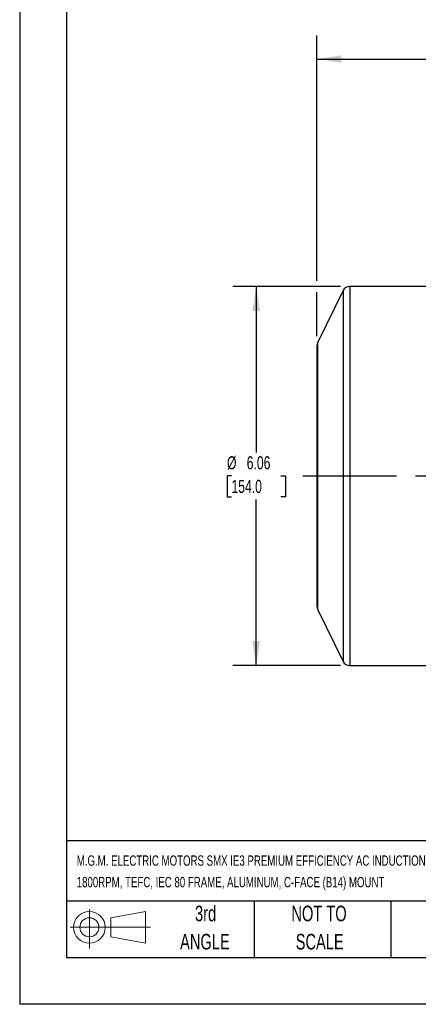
# Model space of a CAD drawing. Header units: inches. Extents: x 0 to 33, y 0 to 25.5.
# Tile 1 of 12: x 0 to 6.4, y 0 to 15.7. Entities that reach past the tile are written whole.
import ezdxf

# ---------------------------------------------------------------- set-up
doc = ezdxf.new("R2010")
doc.units = ezdxf.units.IN
doc.header["$LTSCALE"] = 3
doc.header["$MEASUREMENT"] = 0
doc.linetypes.add('CENTERX2', pattern=[0.8, 0.5, -0.1, 0.1, -0.1])
doc.layers.add('CENTER', color=40, linetype='CENTERX2')
doc.layers.add('SLD-DEFPOINTS', color=7, linetype='Continuous')
doc.layers.add('DIMENSIONS', color=140, linetype='Continuous', lineweight=25)
doc.layers.add('TEXT', color=140, linetype='Continuous', lineweight=25)
doc.styles.add('SLDTEXTSTYLE0', font='TXT', dxfattribs={"width": 0.7})
doc.dimstyles.new('SLDDIMSTYLE1', dxfattribs={"dimtxt": 0.208333, "dimasz": 0.39, "dimexe": 0, "dimexo": 0.0625, "dimgap": 0.052083, "dimtad": 0, "dimtih": 1, "dimtoh": 1, "dimrnd": 1e-09, "dimzin": 12, "dimdsep": 46, "dimtxsty": 'SLDTEXTSTYLE0', "dimsah": 1, "dimcen": 0.09, "dimadec": 0, "dimazin": 3, "dimtfac": 1, "dimtofl": 0, "dimtmove": 0, "dimatfit": 3, "dimfxl": 0, "dimfrac": 2, "dimtolj": 1, "dimtzin": 12, "dimarcsym": 0})

# ---------------------------------------------------------------- blocks, each defined once
blk = doc.blocks.new('Block11')
at = {"color": 7, "linetype": 'Continuous', "lineweight": 18}
for p, q in [((0.306, 0.627), (0.306, 0)), ((0.647, 0.492), (1.202, 0.594)), ((0.647, 0.189), (0.647, 0.492)), ((1.202, 0.594), (1.202, 0.086)), ((0, 0.34), (1.284, 0.34)), ((0.647, 0.189), (1.202, 0.086))]:
    blk.add_line(p, q, dxfattribs=at)
for radius in [0.254, 0.152]:
    blk.add_circle((0.306, 0.34), radius, dxfattribs=at)
blk = doc.blocks.new('Block12')
at = {"layer": 'SLD-DEFPOINTS'}
blk.add_blockref('Block11', (0, 0), dxfattribs=at)
blk = doc.blocks.new('SW_NOTE_0_1')
at = {"layer": 'TEXT', "color": 0, "linetype": 'CENTERX2', "lineweight": 18, "char_height": 0.165, "attachment_point": 1, "style": 'SLDTEXTSTYLE0'}
for s, insert in [('M.G.M. ELECTRIC MOTORS SMX IE3 PREMIUM EFFICIENCY AC INDUCTION MOTOR, GENERAL PURPOSE AND INVERTER RATED, 1HP, 3-PHASE, 230/460 VAC,', (0, 0.213)), ('1800RPM, TEFC, IEC 80 FRAME, ALUMINUM, C-FACE (B14) MOUNT', (0, -0.132))]:
    blk.add_mtext(s, dxfattribs=dict(at, insert=insert))
blk = doc.blocks.new('SW_NOTE_0_5')
at = {"layer": 'TEXT', "color": 0, "linetype": 'CENTERX2', "lineweight": 18, "char_height": 0.25, "attachment_point": 2, "style": 'SLDTEXTSTYLE0'}
for s, insert in [('NOT TO', (0.621, 0.322)), ('SCALE', (0.632, -0.129))]:
    blk.add_mtext(s, dxfattribs=dict(at, insert=insert))
blk = doc.blocks.new('SW_NOTE_0_6')
at = {"layer": 'TEXT', "color": 0, "linetype": 'CENTERX2', "lineweight": 18, "char_height": 0.25, "attachment_point": 2, "style": 'SLDTEXTSTYLE0'}
for s, insert in [('3rd', (0.273, 0.322)), ('ANGLE', (0.262, -0.129))]:
    blk.add_mtext(s, dxfattribs=dict(at, insert=insert))
blk = doc.blocks.new('_D_3')
at = {"layer": 'DIMENSIONS'}
for p, q in [((4.752, 11.572), (4.752, 15.494)), ((15.815, 12.221), (15.815, 15.494)), ((4.752, 15.119), (9.604, 15.119)), ((15.815, 15.119), (10.962, 15.119)), ((9.887, 15.118), (9.817, 15.118)), ((9.817, 15.118), (9.817, 14.787)), ((10.679, 15.118), (10.749, 15.118)), ((10.749, 15.118), (10.749, 14.787)), ((9.817, 14.787), (9.887, 14.787)), ((10.749, 14.787), (10.679, 14.787)), ((15.815, 8.977), (15.815, 12.041)), ((4.752, 10.685), (4.752, 11.392))]:
    blk.add_line(p, q, dxfattribs=at)
for points in [[(4.752, 15.119), (5.142, 15.059), (5.142, 15.179)], [(15.815, 15.119), (15.425, 15.179), (15.425, 15.059)]]:
    blk.add_solid(points, dxfattribs=at)
at = {"layer": 'DIMENSIONS', "char_height": 0.2083, "attachment_point": 1, "style": 'SLDTEXTSTYLE0'}
for s, insert in [('11.06', (9.887, 15.434)), ('281.0', (9.887, 15.056))]:
    blk.add_mtext(s, dxfattribs=dict(at, insert=insert))
blk = doc.blocks.new('_D_5')
at = {"layer": 'DIMENSIONS'}
for p, q in [((5.126, 11.482), (3.406, 11.482)), ((3.781, 11.482), (3.781, 8.828)), ((3.385, 8.451), (3.315, 8.451)), ((3.315, 8.451), (3.315, 8.119)), ((4.177, 8.451), (4.247, 8.451)), ((4.247, 8.451), (4.247, 8.119)), ((3.315, 8.119), (3.385, 8.119)), ((3.781, 5.419), (3.781, 8.073)), ((4.247, 8.119), (4.177, 8.119)), ((5.126, 5.419), (3.406, 5.419))]:
    blk.add_line(p, q, dxfattribs=at)
for points in [[(3.781, 11.482), (3.721, 11.092), (3.841, 11.092)], [(3.781, 5.419), (3.841, 5.809), (3.721, 5.809)]]:
    blk.add_solid(points, dxfattribs=at)
at = {"layer": 'DIMENSIONS', "char_height": 0.2083, "attachment_point": 1, "style": 'SLDTEXTSTYLE0'}
for s, insert in [('%%c', (3.314, 8.766)), ('6.06', (3.629, 8.766)), ('154.0', (3.385, 8.388))]:
    blk.add_mtext(s, dxfattribs=dict(at, insert=insert))

msp = doc.modelspace()

# ---------------------------------------------------------------- linework, layer by layer
at = {"color": 7, "linetype": 'Continuous'}
for p in [(0, 25.5), (33, 0)]:
    msp.add_line(p, (0, 0), dxfattribs=at)
for p, q in [((5.17, 11.416), (4.762, 10.578)), ((5.17, 11.416), (5.17, 8.451)), ((7.704, 11.482), (5.276, 11.482)), ((5.276, 11.482), (5.276, 8.451)), ((4.762, 10.578), (4.762, 8.451)), ((4.752, 10.535), (4.752, 6.366)), ((4.762, 8.451), (4.762, 6.323)), ((5.17, 8.451), (5.17, 5.485)), ((5.276, 8.451), (5.276, 5.419)), ((4.762, 6.323), (5.17, 5.485)), ((5.276, 5.419), (7.704, 5.419))]:
    msp.add_line(p, q)
for centre, radius, start, end in [((5.276, 11.364), 0.118, 90, 154), ((4.85, 10.535), 0.0984, 154, 180), ((4.85, 6.366), 0.0984, 180, 206), ((5.276, 5.537), 0.118, 206, 270)]:
    msp.add_arc(centre, radius, start, end)
at = {"layer": 'CENTER'}
msp.add_line((4.526, 8.451), (15.925, 8.451), dxfattribs=at)
at = {"layer": 'TEXT'}
for p, q in [((0.75, 24.75), (0.75, 0.75)), ((32.25, 2.613), (0.75, 2.613)), ((32.25, 1.65), (0.75, 1.65)), ((3.75, 1.65), (3.75, 0.75)), ((5.931, 1.65), (5.931, 0.75)), ((0.75, 0.75), (32.25, 0.75))]:
    msp.add_line(p, q, dxfattribs=at)

# ---------------------------------------------------------------- block references
at = {"layer": 'SLD-DEFPOINTS'}
msp.add_blockref('Block12', (0.808, 0.892), dxfattribs=at)
at = {"layer": 'TEXT', "linetype": 'CENTERX2', "lineweight": 18}
for name, p in [('SW_NOTE_0_1', (0.912, 2.169)), ('SW_NOTE_0_6', (2.699, 1.256)), ('SW_NOTE_0_5', (4.164, 1.256))]:
    msp.add_blockref(name, p, dxfattribs=at)

# ---------------------------------------------------------------- dimensions: what is measured, and where the dimension line sits
at = {"layer": 'DIMENSIONS'}
dim = msp.add_linear_dim(base=(4.752, 15.119), p1=(15.815, 8.827), p2=(4.752, 10.535), dimstyle='SLDDIMSTYLE1', dxfattribs=at)
dim.commit()
dim.dimension.update_dxf_attribs({"geometry": '_D_3', "text_midpoint": (10.283, 15.119), "dimtype": 160})
dim = msp.add_linear_dim(base=(3.781, 11.482), p1=(5.276, 5.419), p2=(5.276, 11.482), angle=90, text='%%c<>', dimstyle='SLDDIMSTYLE1', dxfattribs=at)
dim.commit()
dim.dimension.update_dxf_attribs({"geometry": '_D_5', "text_midpoint": (3.781, 8.451), "dimtype": 160})

doc.saveas('drawing.dxf')
